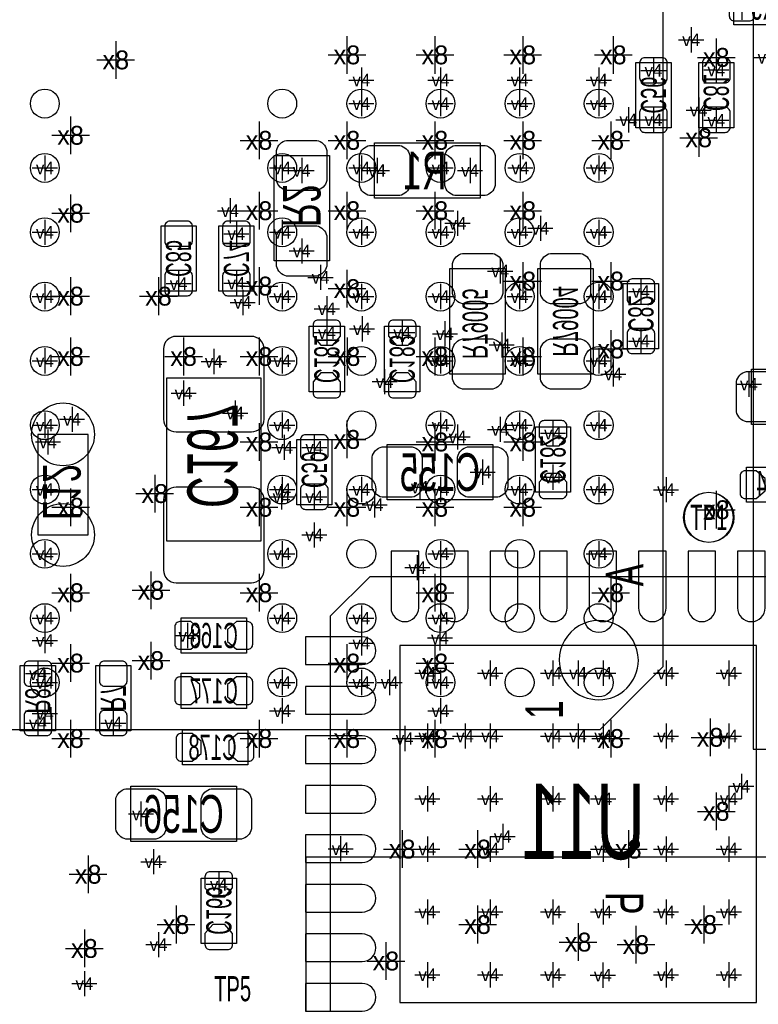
# Model space of a CAD drawing. Extents: x -84 to 336, y -47 to 250.
# Tile 5 of 40: x -31.57 to -24.1, y 7.16 to 17.11. Entities that reach past the tile are written whole.
import ezdxf
from ezdxf.enums import TextEntityAlignment as Align

# ---------------------------------------------------------------- set-up
doc = ezdxf.new("R2010")
doc.units = 0
for name, color, linetype in [('MA_NCLEGEND-1-2', 7, 'CONTINUOUS'), ('MA_NCLEGEND-14-15', 7, 'CONTINUOUS'), ('MA_NCLEGEND-15-16', 7, 'CONTINUOUS'), ('MA_NCLEGEND-2-3', 7, 'CONTINUOUS'), ('MA_NCLEGEND-3-14', 7, 'CONTINUOUS'), ('PG_ASSEMBLY_BOTTOM', 7, 'CONTINUOUS'), ('PG_ASSEMBLY_TOP', 7, 'CONTINUOUS'), ('PIN_BOTTOM', 7, 'CONTINUOUS'), ('PIN_TOP', 7, 'CONTINUOUS'), ('RD_ASSEMBLY_BOTTOM', 7, 'CONTINUOUS'), ('RD_ASSEMBLY_TOP', 7, 'CONTINUOUS')]:
    doc.layers.add(name, color=color, linetype=linetype)

# ---------------------------------------------------------------- blocks, each defined once
blk = doc.blocks.new('FIGURE_CROSS')
for points in [[(0, 0.5), (0, -0.5)], [(-0.5, 0), (0.5, 0)]]:
    blk.add_lwpolyline(points)

msp = doc.modelspace()

# ---------------------------------------------------------------- linework, layer by layer
at = {"layer": 'PG_ASSEMBLY_BOTTOM'}
for points in [[(-24.34844, 17.411954), (-23.68804, 17.411954), (-23.68804, 17.056354), (-24.34844, 17.056354), (-24.34844, 17.411954)], [(-24.98344, 16.675354), (-24.98344, 16.014954), (-25.33904, 16.014954), (-25.33904, 16.675354), (-24.98344, 16.675354)], [(-24.70404, 16.014954), (-24.70404, 16.675354), (-24.34844, 16.675354), (-24.34844, 16.014954), (-24.70404, 16.014954)], [(-29.78404, 15.024354), (-29.78404, 14.363954), (-30.13964, 14.363954), (-30.13964, 15.024354), (-29.78404, 15.024354)], [(-29.19984, 15.024354), (-29.19984, 14.363954), (-29.55544, 14.363954), (-29.55544, 15.024354), (-29.19984, 15.024354)], [(-25.11044, 14.440154), (-25.11044, 13.779754), (-25.46604, 13.779754), (-25.46604, 14.440154), (-25.11044, 14.440154)], [(-28.64104, 13.347954), (-28.64104, 14.008354), (-28.28544, 14.008354), (-28.28544, 13.347954), (-28.64104, 13.347954)], [(-27.87904, 13.347954), (-27.87904, 14.008354), (-27.52344, 14.008354), (-27.52344, 13.347954), (-27.87904, 13.347954)], [(-26.35504, 12.331954), (-26.35504, 12.992354), (-25.99944, 12.992354), (-25.99944, 12.331954), (-26.35504, 12.331954)], [(-31.38424, 12.916154), (-31.38424, 11.900154), (-30.87624, 11.900154), (-30.87624, 12.916154), (-31.38424, 12.916154)], [(-28.76804, 12.204954), (-28.76804, 12.865354), (-28.41244, 12.865354), (-28.41244, 12.204954), (-28.76804, 12.204954)], [(-24.22144, 12.585954), (-23.56104, 12.585954), (-23.56104, 12.230354), (-24.22144, 12.230354), (-24.22144, 12.585954)], [(-23.42134, 11.481054), (-23.42134, 6.477254), (-28.42514, 6.477254), (-28.42514, 11.081004), (-28.02509, 11.481054), (-23.42134, 11.481054)], [(-29.27604, 10.706354), (-29.93644, 10.706354), (-29.93644, 11.061954), (-29.27604, 11.061954), (-29.27604, 10.706354)], [(-31.20644, 10.579354), (-31.20644, 9.918954), (-31.56204, 9.918954), (-31.56204, 10.579354), (-31.20644, 10.579354)], [(-30.44444, 10.579354), (-30.44444, 9.918954), (-30.80004, 9.918954), (-30.80004, 10.579354), (-30.44444, 10.579354)], [(-29.27604, 10.147554), (-29.93644, 10.147554), (-29.93644, 10.503154), (-29.27604, 10.503154), (-29.27604, 10.147554)], [(-29.26334, 9.576054), (-29.92374, 9.576054), (-29.92374, 9.931654), (-29.26334, 9.931654), (-29.26334, 9.576054)], [(-29.73324, 7.772654), (-29.73324, 8.433054), (-29.37764, 8.433054), (-29.37764, 7.772654), (-29.73324, 7.772654)]]:
    msp.add_lwpolyline(points, dxfattribs=at)
for points in [[(-26.91384, 15.303754), (-27.98064, 15.303754), (-27.98064, 15.862554), (-26.91384, 15.862554)], [(-28.99664, 14.668754), (-28.99664, 15.735554), (-28.43784, 15.735554), (-28.43784, 14.668754)], [(-26.65984, 14.592554), (-26.65984, 13.525754), (-27.21864, 13.525754), (-27.21864, 14.592554)], [(-25.77084, 14.592554), (-25.77084, 13.525754), (-26.32964, 13.525754), (-26.32964, 14.592554)], [(-24.17064, 13.576554), (-23.10384, 13.576554), (-23.10384, 13.017754), (-24.17064, 13.017754)], [(-30.08122, 11.836654), (-30.08122, 13.487654), (-29.13126, 13.487654), (-29.13126, 11.836654)], [(-27.85364, 12.814554), (-26.78684, 12.814554), (-26.78684, 12.255754), (-27.85364, 12.255754)], [(-29.37764, 8.801354), (-30.44444, 8.801354), (-30.44444, 9.360154), (-29.37764, 9.360154)]]:
    msp.add_lwpolyline(points, close=True, dxfattribs=at)
at = {"layer": 'PG_ASSEMBLY_TOP'}
for points in [[(-24.152352, 9.734042), (-9.152128, 9.734042), (-9.152128, 24.734266), (-23.517352, 24.734266), (-24.152352, 24.099266), (-24.152352, 9.734042)], [(-25.064212, 24.534114), (-35.164268, 24.534114), (-35.164268, 9.934194), (-25.699212, 9.934194), (-25.064212, 10.569194), (-25.064212, 24.534114)], [(-28.675838, 8.644382), (-28.675838, -2.955798), (-15.576042, -2.955798), (-15.576042, 8.009382), (-16.211042, 8.644382), (-28.675838, 8.644382)]]:
    msp.add_lwpolyline(points, dxfattribs=at)
for points in [[(-24.352504, 12.077954, 1), (-24.852376, 12.077954, 1), (-24.352504, 12.077954)], [(-25.314148, 10.634218, 1.000158), (-26.114248, 10.633964, 0.999842), (-25.314148, 10.634218)]]:
    msp.add_lwpolyline(points, format="xyb", dxfattribs=at)
at = {"layer": 'PIN_BOTTOM'}
for points in [[(-24.395176, 17.145254, 0.414214), (-24.344376, 17.094454), (-24.191976, 17.094454, 0.414214), (-24.141176, 17.145254), (-24.141176, 17.323054, 0.414214), (-24.191976, 17.373854), (-24.344376, 17.373854, 0.414214), (-24.395176, 17.323054)], [(-25.25014, 16.72209, 0.414214), (-25.30094, 16.67129), (-25.30094, 16.51889, 0.414214), (-25.25014, 16.46809), (-25.07234, 16.46809, 0.414214), (-25.02154, 16.51889), (-25.02154, 16.67129, 0.414214), (-25.07234, 16.72209)], [(-24.43734, 16.46809, 0.414214), (-24.38654, 16.51889), (-24.38654, 16.67129, 0.414214), (-24.43734, 16.72209), (-24.61514, 16.72209, 0.414214), (-24.66594, 16.67129), (-24.66594, 16.51889, 0.414214), (-24.61514, 16.46809)], [(-25.25014, 16.222218, 0.414214), (-25.30094, 16.171418), (-25.30094, 16.019018, 0.414214), (-25.25014, 15.968218), (-25.07234, 15.968218, 0.414214), (-25.02154, 16.019018), (-25.02154, 16.171418, 0.414214), (-25.07234, 16.222218)], [(-24.43734, 15.968218, 0.414214), (-24.38654, 16.019018), (-24.38654, 16.171418, 0.414214), (-24.43734, 16.222218), (-24.61514, 16.222218, 0.414214), (-24.66594, 16.171418), (-24.66594, 16.019018, 0.414214), (-24.61514, 15.968218)], [(-28.97124, 15.481554), (-28.97124, 15.786354, -0.294587), (-28.86964, 15.887954), (-28.56484, 15.887954, -0.294587), (-28.46324, 15.786354), (-28.46324, 15.481554, -0.294587), (-28.56484, 15.379954), (-28.86964, 15.379954, -0.294587)], [(-27.72664, 15.329154), (-28.03144, 15.329154, -0.294587), (-28.13304, 15.430754), (-28.13304, 15.735554, -0.294587), (-28.03144, 15.837154), (-27.72664, 15.837154, -0.294587), (-27.62504, 15.735554), (-27.62504, 15.430754, -0.294587)], [(-26.86304, 15.329154), (-27.16784, 15.329154, -0.294587), (-27.26944, 15.430754), (-27.26944, 15.735554, -0.294587), (-27.16784, 15.837154), (-26.86304, 15.837154, -0.294587), (-26.76144, 15.735554), (-26.76144, 15.430754, -0.294587)], [(-30.05074, 15.07109, 0.414214), (-30.10154, 15.02029), (-30.10154, 14.86789, 0.414214), (-30.05074, 14.81709), (-29.87294, 14.81709, 0.414214), (-29.82214, 14.86789), (-29.82214, 15.02029, 0.414214), (-29.87294, 15.07109)], [(-29.46654, 15.07109, 0.414214), (-29.51734, 15.02029), (-29.51734, 14.86789, 0.414214), (-29.46654, 14.81709), (-29.28874, 14.81709, 0.414214), (-29.23794, 14.86789), (-29.23794, 15.02029, 0.414214), (-29.28874, 15.07109)], [(-28.97124, 14.617954), (-28.97124, 14.922754, -0.294587), (-28.86964, 15.024354), (-28.56484, 15.024354, -0.294587), (-28.46324, 14.922754), (-28.46324, 14.617954, -0.294587), (-28.56484, 14.516354), (-28.86964, 14.516354, -0.294587)], [(-26.68524, 14.643354), (-26.68524, 14.338554, -0.294587), (-26.78684, 14.236954), (-27.09164, 14.236954, -0.294587), (-27.19324, 14.338554), (-27.19324, 14.643354, -0.294587), (-27.09164, 14.744954), (-26.78684, 14.744954, -0.294587)], [(-25.79624, 14.643354), (-25.79624, 14.338554, -0.294587), (-25.89784, 14.236954), (-26.20264, 14.236954, -0.294587), (-26.30424, 14.338554), (-26.30424, 14.643354, -0.294587), (-26.20264, 14.744954), (-25.89784, 14.744954, -0.294587)], [(-30.05074, 14.571218, 0.414214), (-30.10154, 14.520418), (-30.10154, 14.368018, 0.414214), (-30.05074, 14.317218), (-29.87294, 14.317218, 0.414214), (-29.82214, 14.368018), (-29.82214, 14.520418, 0.414214), (-29.87294, 14.571218)], [(-29.46654, 14.571218, 0.414214), (-29.51734, 14.520418), (-29.51734, 14.368018, 0.414214), (-29.46654, 14.317218), (-29.28874, 14.317218, 0.414214), (-29.23794, 14.368018), (-29.23794, 14.520418, 0.414214), (-29.28874, 14.571218)], [(-25.37714, 14.48689, 0.414214), (-25.42794, 14.43609), (-25.42794, 14.28369, 0.414214), (-25.37714, 14.23289), (-25.19934, 14.23289, 0.414214), (-25.14854, 14.28369), (-25.14854, 14.43609, 0.414214), (-25.19934, 14.48689)], [(-28.32354, 13.908532), (-28.32354, 14.021054, 0.414214), (-28.37434, 14.071854), (-28.55214, 14.071854, 0.414214), (-28.60294, 14.021054), (-28.60294, 13.908532), (-28.524962, 13.817854), (-28.401518, 13.817854)], [(-27.56154, 13.908532), (-27.56154, 14.021054, 0.414214), (-27.61234, 14.071854), (-27.79014, 14.071854, 0.414214), (-27.84094, 14.021054), (-27.84094, 13.908532), (-27.762962, 13.817854), (-27.639518, 13.817854)], [(-25.37714, 13.987018, 0.414214), (-25.42794, 13.936218), (-25.42794, 13.783818, 0.414214), (-25.37714, 13.733018), (-25.19934, 13.733018, 0.414214), (-25.14854, 13.783818), (-25.14854, 13.936218, 0.414214), (-25.19934, 13.987018)], [(-29.98724, 12.941554), (-29.22524, 12.941554, 0.414214), (-29.09824, 13.068554), (-29.09824, 13.779754, 0.414214), (-29.22524, 13.906754), (-29.98724, 13.906754, 0.414214), (-30.11424, 13.779754), (-30.11424, 13.068554, 0.414214)], [(-26.68524, 13.779754), (-26.68524, 13.474954, -0.294587), (-26.78684, 13.373354), (-27.09164, 13.373354, -0.294587), (-27.19324, 13.474954), (-27.19324, 13.779754, -0.294587), (-27.09164, 13.881354), (-26.78684, 13.881354, -0.294587)], [(-25.79624, 13.779754), (-25.79624, 13.474954, -0.294587), (-25.89784, 13.373354), (-26.20264, 13.373354, -0.294587), (-26.30424, 13.474954), (-26.30424, 13.779754, -0.294587), (-26.20264, 13.881354), (-25.89784, 13.881354, -0.294587)], [(-28.60294, 13.447776), (-28.60294, 13.335254, 0.414214), (-28.55214, 13.284454), (-28.37434, 13.284454, 0.414214), (-28.32354, 13.335254), (-28.32354, 13.447776), (-28.401518, 13.538454), (-28.524962, 13.538454)], [(-27.84094, 13.447776), (-27.84094, 13.335254, 0.414214), (-27.79014, 13.284454), (-27.61234, 13.284454, 0.414214), (-27.56154, 13.335254), (-27.56154, 13.447776), (-27.639518, 13.538454), (-27.762962, 13.538454)], [(-24.22144, 13.551154), (-23.91664, 13.551154, -0.294587), (-23.81504, 13.449554), (-23.81504, 13.144754, -0.294587), (-23.91664, 13.043154), (-24.22144, 13.043154, -0.294587), (-24.32304, 13.144754), (-24.32304, 13.449554, -0.294587)], [(-26.03754, 12.892532), (-26.03754, 13.005054, 0.414214), (-26.08834, 13.055854), (-26.26614, 13.055854, 0.414214), (-26.31694, 13.005054), (-26.31694, 12.892532), (-26.238962, 12.801854), (-26.115518, 12.801854)], [(-28.50134, 12.65809, 0.414214), (-28.45054, 12.70889), (-28.45054, 12.86129, 0.414214), (-28.50134, 12.91209), (-28.67914, 12.91209, 0.414214), (-28.72994, 12.86129), (-28.72994, 12.70889, 0.414214), (-28.67914, 12.65809)], [(-27.90444, 12.789154), (-27.59964, 12.789154, -0.294587), (-27.49804, 12.687554), (-27.49804, 12.382754, -0.294587), (-27.59964, 12.281154), (-27.90444, 12.281154, -0.294587), (-28.00604, 12.382754), (-28.00604, 12.687554, -0.294587)], [(-27.04084, 12.789154), (-26.73604, 12.789154, -0.294587), (-26.63444, 12.687554), (-26.63444, 12.382754, -0.294587), (-26.73604, 12.281154), (-27.04084, 12.281154, -0.294587), (-27.14244, 12.382754), (-27.14244, 12.687554, -0.294587)], [(-24.121618, 12.547854), (-24.23414, 12.547854, 0.414214), (-24.28494, 12.497054), (-24.28494, 12.319254, 0.414214), (-24.23414, 12.268454), (-24.121618, 12.268454), (-24.03094, 12.346432), (-24.03094, 12.469876)], [(-26.31694, 12.431776), (-26.31694, 12.319254, 0.414214), (-26.26614, 12.268454), (-26.08834, 12.268454, 0.414214), (-26.03754, 12.319254), (-26.03754, 12.431776), (-26.115518, 12.522454), (-26.238962, 12.522454)], [(-29.98724, 11.417554), (-29.22524, 11.417554, 0.414214), (-29.09824, 11.544554), (-29.09824, 12.255754, 0.414214), (-29.22524, 12.382754), (-29.98724, 12.382754, 0.414214), (-30.11424, 12.255754), (-30.11424, 11.544554, 0.414214)], [(-28.50134, 12.158218, 0.414214), (-28.45054, 12.209018), (-28.45054, 12.361418, 0.414214), (-28.50134, 12.412218), (-28.67914, 12.412218, 0.414214), (-28.72994, 12.361418), (-28.72994, 12.209018, 0.414214), (-28.67914, 12.158218)], [(-27.53487, 11.176254), (-27.53487, 11.735054), (-27.81427, 11.735054), (-27.81427, 11.176254), (-27.81427, 11.163554, 1), (-27.53487, 11.163554)], [(-27.03449, 11.176254), (-27.03449, 11.735054), (-27.31389, 11.735054), (-27.31389, 11.176254), (-27.31389, 11.163554, 1), (-27.03449, 11.163554)], [(-26.53411, 11.176254), (-26.53411, 11.735054), (-26.81351, 11.735054), (-26.81351, 11.176254), (-26.81351, 11.163554, 1), (-26.53411, 11.163554)], [(-26.03373, 11.176254), (-26.03373, 11.735054), (-26.31313, 11.735054), (-26.31313, 11.176254), (-26.31313, 11.163554, 1), (-26.03373, 11.163554)], [(-25.53335, 11.176254), (-25.53335, 11.735054), (-25.81275, 11.735054), (-25.81275, 11.176254), (-25.81275, 11.163554, 1), (-25.53335, 11.163554)], [(-25.03297, 11.176254), (-25.03297, 11.735054), (-25.31237, 11.735054), (-25.31237, 11.176254), (-25.31237, 11.163554, 1), (-25.03297, 11.163554)], [(-24.53259, 11.176254), (-24.53259, 11.735054), (-24.81199, 11.735054), (-24.81199, 11.176254), (-24.81199, 11.163554, 1), (-24.53259, 11.163554)], [(-24.03221, 11.176254), (-24.03221, 11.735054), (-24.31161, 11.735054), (-24.31161, 11.176254), (-24.31161, 11.163554, 1), (-24.03221, 11.163554)], [(-29.836618, 11.023854), (-29.94914, 11.023854, 0.414214), (-29.99994, 10.973054), (-29.99994, 10.795254, 0.414214), (-29.94914, 10.744454), (-29.836618, 10.744454), (-29.74594, 10.822432), (-29.74594, 10.945876)], [(-29.375862, 10.744454), (-29.26334, 10.744454, 0.414214), (-29.21254, 10.795254), (-29.21254, 10.973054, 0.414214), (-29.26334, 11.023854), (-29.375862, 11.023854), (-29.46654, 10.945876), (-29.46654, 10.822432)], [(-28.12034, 10.870184), (-28.67914, 10.870184), (-28.67914, 10.590784), (-28.12034, 10.590784), (-28.10764, 10.590784, 1), (-28.10764, 10.870184)], [(-31.47314, 10.62609, 0.414214), (-31.52394, 10.57529), (-31.52394, 10.42289, 0.414214), (-31.47314, 10.37209), (-31.29534, 10.37209, 0.414214), (-31.24454, 10.42289), (-31.24454, 10.57529, 0.414214), (-31.29534, 10.62609)], [(-30.71114, 10.62609, 0.414214), (-30.76194, 10.57529), (-30.76194, 10.42289, 0.414214), (-30.71114, 10.37209), (-30.53334, 10.37209, 0.414214), (-30.48254, 10.42289), (-30.48254, 10.57529, 0.414214), (-30.53334, 10.62609)], [(-29.836618, 10.465054), (-29.94914, 10.465054, 0.414214), (-29.99994, 10.414254), (-29.99994, 10.236454, 0.414214), (-29.94914, 10.185654), (-29.836618, 10.185654), (-29.74594, 10.263632), (-29.74594, 10.387076)], [(-29.375862, 10.185654), (-29.26334, 10.185654, 0.414214), (-29.21254, 10.236454), (-29.21254, 10.414254, 0.414214), (-29.26334, 10.465054), (-29.375862, 10.465054), (-29.46654, 10.387076), (-29.46654, 10.263632)], [(-28.12034, 10.369804), (-28.67914, 10.369804), (-28.67914, 10.090404), (-28.12034, 10.090404), (-28.10764, 10.090404, 1), (-28.10764, 10.369804)], [(-31.47314, 10.126218, 0.414214), (-31.52394, 10.075418), (-31.52394, 9.923018, 0.414214), (-31.47314, 9.872218), (-31.29534, 9.872218, 0.414214), (-31.24454, 9.923018), (-31.24454, 10.075418, 0.414214), (-31.29534, 10.126218)], [(-30.71114, 10.126218, 0.414214), (-30.76194, 10.075418), (-30.76194, 9.923018, 0.414214), (-30.71114, 9.872218), (-30.53334, 9.872218, 0.414214), (-30.48254, 9.923018), (-30.48254, 10.075418, 0.414214), (-30.53334, 10.126218)], [(-29.823918, 9.893554), (-29.93644, 9.893554, 0.414214), (-29.98724, 9.842754), (-29.98724, 9.664954, 0.414214), (-29.93644, 9.614154), (-29.823918, 9.614154), (-29.73324, 9.692132), (-29.73324, 9.815576)], [(-29.363162, 9.614154), (-29.25064, 9.614154, 0.414214), (-29.19984, 9.664954), (-29.19984, 9.842754, 0.414214), (-29.25064, 9.893554), (-29.363162, 9.893554), (-29.45384, 9.815576), (-29.45384, 9.692132)], [(-28.12034, 9.869424), (-28.67914, 9.869424), (-28.67914, 9.590024), (-28.12034, 9.590024), (-28.10764, 9.590024, 1), (-28.10764, 9.869424)], [(-28.12034, 9.369044), (-28.67914, 9.369044), (-28.67914, 9.089644), (-28.12034, 9.089644), (-28.10764, 9.089644, 1), (-28.10764, 9.369044)], [(-30.19044, 8.826754), (-30.49524, 8.826754, -0.294587), (-30.59684, 8.928354), (-30.59684, 9.233154, -0.294587), (-30.49524, 9.334754), (-30.19044, 9.334754, -0.294587), (-30.08884, 9.233154), (-30.08884, 8.928354, -0.294587)], [(-29.32684, 8.826754), (-29.63164, 8.826754, -0.294587), (-29.73324, 8.928354), (-29.73324, 9.233154, -0.294587), (-29.63164, 9.334754), (-29.32684, 9.334754, -0.294587), (-29.22524, 9.233154), (-29.22524, 8.928354, -0.294587)], [(-28.12034, 8.868664), (-28.67914, 8.868664), (-28.67914, 8.589264), (-28.12034, 8.589264), (-28.10764, 8.589264, 1), (-28.10764, 8.868664)], [(-29.41574, 8.333232), (-29.41574, 8.445754, 0.414214), (-29.46654, 8.496554), (-29.64434, 8.496554, 0.414214), (-29.69514, 8.445754), (-29.69514, 8.333232), (-29.617162, 8.242554), (-29.493718, 8.242554)], [(-28.12034, 8.368284), (-28.67914, 8.368284), (-28.67914, 8.088884), (-28.12034, 8.088884), (-28.10764, 8.088884, 1), (-28.10764, 8.368284)], [(-29.69514, 7.872476), (-29.69514, 7.759954, 0.414214), (-29.64434, 7.709154), (-29.46654, 7.709154, 0.414214), (-29.41574, 7.759954), (-29.41574, 7.872476), (-29.493718, 7.963154), (-29.617162, 7.963154)], [(-28.12034, 7.867904), (-28.67914, 7.867904), (-28.67914, 7.588504), (-28.12034, 7.588504), (-28.10764, 7.588504, 1), (-28.10764, 7.867904)], [(-28.12034, 7.367524), (-28.67914, 7.367524), (-28.67914, 7.088124), (-28.12034, 7.088124), (-28.10764, 7.088124, 1), (-28.10764, 7.367524)]]:
    msp.add_lwpolyline(points, format="xyb", close=True, dxfattribs=at)
msp.add_lwpolyline([(-24.11984, 7.175754), (-24.11984, 10.782554), (-27.72664, 10.782554), (-27.72664, 7.175754)], close=True, dxfattribs=at)
for centre in [(-31.13024, 12.916154), (-31.13024, 11.900154)]:
    msp.add_circle(centre, 0.3175, dxfattribs=at)
at = {"layer": 'PIN_TOP'}
for centre, radius in [((-31.314136, 16.259048), 0.14605), ((-28.914344, 16.259048), 0.14605), ((-28.114244, 16.259048), 0.14605), ((-27.314144, 16.259048), 0.14605), ((-26.514298, 16.259048), 0.14605), ((-25.714198, 16.259048), 0.14605), ((-31.314136, 15.609062), 0.14605), ((-28.914344, 15.609062), 0.14605), ((-28.114244, 15.609062), 0.14605), ((-27.314144, 15.609062), 0.14605), ((-26.514298, 15.609062), 0.14605), ((-25.714198, 15.609062), 0.14605), ((-31.314136, 14.959076), 0.14605), ((-28.914344, 14.959076), 0.14605), ((-28.114244, 14.959076), 0.14605), ((-27.314144, 14.959076), 0.14605), ((-26.514298, 14.959076), 0.14605), ((-25.714198, 14.959076), 0.14605), ((-31.314136, 14.30909), 0.14605), ((-28.914344, 14.30909), 0.14605), ((-28.114244, 14.30909), 0.14605), ((-27.314144, 14.30909), 0.14605), ((-26.514298, 14.30909), 0.14605), ((-25.714198, 14.30909), 0.14605), ((-31.314136, 13.659104), 0.14605), ((-28.914344, 13.659104), 0.14605), ((-28.114244, 13.659104), 0.14605), ((-27.314144, 13.659104), 0.14605), ((-26.514298, 13.659104), 0.14605), ((-25.714198, 13.659104), 0.14605), ((-31.314136, 13.009118), 0.14605), ((-28.914344, 13.009118), 0.14605), ((-28.114244, 13.009118), 0.14605), ((-27.314144, 13.009118), 0.14605), ((-26.514298, 13.009118), 0.14605), ((-25.714198, 13.009118), 0.14605), ((-31.314136, 12.359132), 0.14605), ((-28.914344, 12.359132), 0.14605), ((-28.114244, 12.359132), 0.14605), ((-27.314144, 12.359132), 0.14605), ((-26.514298, 12.359132), 0.14605), ((-25.714198, 12.359132), 0.14605), ((-24.60244, 12.077954), 0.254), ((-31.314136, 11.709146), 0.14605), ((-28.914344, 11.709146), 0.14605), ((-28.114244, 11.709146), 0.14605), ((-27.314144, 11.709146), 0.14605), ((-26.514298, 11.709146), 0.14605), ((-25.714198, 11.709146), 0.14605), ((-31.314136, 11.05916), 0.14605), ((-28.914344, 11.05916), 0.14605), ((-28.114244, 11.05916), 0.14605), ((-27.314144, 11.05916), 0.14605), ((-26.514298, 11.05916), 0.14605), ((-25.714198, 11.05916), 0.14605), ((-31.314136, 10.409174), 0.14605), ((-28.914344, 10.409174), 0.14605), ((-28.114244, 10.409174), 0.14605), ((-27.314144, 10.409174), 0.14605), ((-26.514298, 10.409174), 0.14605), ((-25.714198, 10.409174), 0.14605)]:
    msp.add_circle(centre, radius, dxfattribs=at)

# ---------------------------------------------------------------- block references
at = {"layer": 'MA_NCLEGEND-1-2', "xscale": 0.254, "yscale": 0.254}
for p in [(-28.114244, 16.259048), (-27.314144, 16.259048), (-26.514298, 16.259048), (-25.714198, 16.259048), (-31.314136, 15.609062), (-28.914344, 15.609062), (-28.114244, 15.609062), (-27.314144, 15.609062), (-26.50744, 15.608554), (-25.714198, 15.609062), (-31.314136, 14.959076), (-28.914344, 14.959076), (-28.114244, 14.959076), (-27.314144, 14.959076), (-26.514298, 14.959076), (-25.714198, 14.959076), (-31.314136, 14.30909), (-28.914344, 14.30909), (-28.114244, 14.30909), (-27.314144, 14.30909), (-26.514298, 14.30909), (-25.714198, 14.30909), (-31.314136, 13.659104), (-28.914344, 13.659104), (-27.314144, 13.659104), (-26.514298, 13.659104), (-25.714198, 13.659104), (-31.314136, 13.009118), (-28.914344, 13.009118), (-27.314144, 13.009118), (-26.514298, 13.009118), (-25.714198, 13.009118), (-31.314136, 12.359132), (-28.914344, 12.359132), (-28.114244, 12.359132), (-27.314144, 12.359132), (-26.514298, 12.359132), (-25.714198, 12.359132), (-31.314136, 11.709146), (-28.914344, 11.709146), (-27.314144, 11.709146), (-25.714198, 11.709146), (-31.314136, 11.05916), (-28.914344, 11.05916), (-28.114244, 11.05916), (-27.314144, 11.05916), (-31.314136, 10.409174), (-28.914344, 10.409174), (-28.114244, 10.409174), (-27.314144, 10.409174), (-30.91434, 7.365492)]:
    msp.add_blockref('FIGURE_CROSS', p, dxfattribs=at)
at = {"layer": 'MA_NCLEGEND-14-15', "xscale": 0.254, "yscale": 0.254}
for p in [(-24.268176, 17.234154), (-24.78024, 16.903954), (-25.16124, 16.59509), (-24.70404, 16.192754), (-25.41524, 16.095218), (-28.71724, 15.583154), (-27.95524, 15.583154), (-27.01544, 15.583154), (-29.44114, 15.176754), (-28.52674, 14.502892), (-25.28824, 14.35989), (-29.31414, 14.249654), (-28.46324, 14.185392), (-29.60624, 13.652754), (-27.87904, 13.449554), (-24.19604, 13.424154), (-29.91104, 13.332968), (-29.39034, 13.132054), (-31.0388, 13.069316), (-31.28264, 12.839954), (-28.89504, 12.78509), (-26.17724, 12.484354), (-28.92044, 12.285218), (-29.87294, 10.884154), (-31.38424, 10.49909), (-25.92324, 10.503154), (-25.03424, 10.503154), (-31.38424, 9.999218), (-30.62224, 9.999218), (-27.67584, 9.842754), (-27.06624, 9.868154), (-25.92324, 9.868154), (-25.03424, 9.868154), (-27.44724, 9.233154), (-26.81224, 9.233154), (-26.17724, 9.233154), (-25.66924, 9.233154), (-26.68524, 8.852154), (-27.44724, 8.725154), (-25.66924, 8.725154), (-30.21584, 8.598154), (-26.17724, 8.090154), (-25.66924, 8.090154), (-25.03424, 8.090154), (-24.39924, 8.090154), (-30.16504, 7.759954), (-26.81224, 7.455154), (-26.17724, 7.455154), (-25.67305, 7.451344), (-25.03424, 7.455154), (-24.39924, 7.455154), (-30.91434, 7.365492)]:
    msp.add_blockref('FIGURE_CROSS', p, dxfattribs=at)
at = {"layer": 'MA_NCLEGEND-15-16', "xscale": 0.254, "yscale": 0.254}
for p in [(-24.268176, 17.234154), (-25.16124, 16.59509), (-24.52624, 16.599154), (-25.16124, 16.095218), (-24.52624, 16.091154), (-28.71724, 15.583154), (-27.95524, 15.583154), (-27.01544, 15.583154), (-29.37764, 14.94409), (-28.71724, 14.770354), (-29.96184, 14.440154), (-29.37764, 14.444218), (-25.28824, 14.35989), (-28.46324, 13.944854), (-27.70124, 13.944854), (-25.28824, 13.860018), (-29.60624, 13.652754), (-24.19604, 13.424154), (-29.91104, 13.332968), (-29.39034, 13.132054), (-31.0388, 13.069316), (-26.17724, 12.928854), (-31.28264, 12.839954), (-28.59024, 12.78509), (-26.88844, 12.535154), (-28.59024, 12.285218), (-29.87294, 10.884154), (-31.38424, 10.49909), (-27.44724, 10.503154), (-26.81224, 10.503154), (-26.17724, 10.503154), (-25.66924, 10.503154), (-25.03424, 10.503154), (-24.39924, 10.503154), (-31.38424, 9.999218), (-30.62224, 9.999218), (-27.44724, 9.868154), (-26.81224, 9.868154), (-26.17724, 9.868154), (-25.66924, 9.868154), (-25.03424, 9.868154), (-24.39924, 9.868154), (-27.44724, 9.233154), (-26.81224, 9.233154), (-26.17724, 9.233154), (-25.66924, 9.233154), (-25.03424, 9.233154), (-24.39924, 9.233154), (-30.34284, 9.080754), (-28.32354, 8.728964), (-27.44724, 8.725154), (-26.81224, 8.725154), (-25.66924, 8.725154), (-25.03424, 8.725154), (-24.39924, 8.725154), (-29.55544, 8.369554), (-27.44724, 8.090154), (-26.81224, 8.090154), (-26.17724, 8.090154), (-25.66924, 8.090154), (-25.03424, 8.090154), (-24.39924, 8.090154), (-27.44724, 7.455154), (-26.81224, 7.455154), (-26.17724, 7.455154), (-25.67305, 7.451344), (-25.03424, 7.455154), (-24.39924, 7.455154), (-30.91434, 7.365492)]:
    msp.add_blockref('FIGURE_CROSS', p, dxfattribs=at)
at = {"layer": 'MA_NCLEGEND-2-3', "xscale": 0.254, "yscale": 0.254}
for p in [(-24.01824, 16.726154), (-28.114244, 16.497554), (-27.314144, 16.497554), (-26.514298, 16.497554), (-25.714198, 16.497554), (-31.314136, 15.609062), (-28.914344, 15.609062), (-28.114244, 15.609062), (-27.314144, 15.609062), (-26.50744, 15.608554), (-25.714198, 15.609062), (-27.14244, 15.049754), (-26.30424, 14.998954), (-31.314136, 14.959076), (-28.914344, 14.959076), (-28.114244, 14.959076), (-25.714198, 14.959076), (-26.71064, 14.567154), (-31.314136, 14.30909), (-28.914344, 14.30909), (-28.10764, 13.982954), (-27.26944, 13.932154), (-26.6954, 13.820394), (-31.314136, 13.659104), (-28.914344, 13.659104), (-25.56764, 13.525754), (-28.914344, 13.009118), (-26.71064, 12.966954), (-27.14244, 12.890754), (-31.314136, 12.359132), (-28.914344, 12.359132), (-27.52344, 12.382754), (-25.03424, 12.357354), (-27.98064, 12.204954), (-28.59024, 11.900154), (-31.314136, 11.709146), (-25.714198, 11.709146), (-27.54884, 11.569954), (-28.914344, 11.05916), (-31.314136, 10.833354), (-27.32024, 10.858754), (-28.114244, 10.807954), (-27.82824, 10.409174), (-28.914344, 10.122154), (-27.314144, 10.122154), (-31.314136, 10.096754), (-24.27224, 9.360154), (-30.91434, 7.365492)]:
    msp.add_blockref('FIGURE_CROSS', p, dxfattribs=at)
at = {"layer": 'MA_NCLEGEND-3-14', "xscale": 0.381, "yscale": 0.381}
for p in [(-28.26004, 16.751554), (-27.37104, 16.751554), (-26.48204, 16.751554), (-25.56764, 16.751554), (-24.52624, 16.726154), (-30.59684, 16.700754), (-31.05404, 15.938754), (-29.14904, 15.887954), (-28.26004, 15.887954), (-27.37104, 15.887954), (-26.48204, 15.887954), (-25.59304, 15.887954), (-24.70404, 15.913354), (-31.05404, 15.151354), (-29.14904, 15.176754), (-28.26004, 15.176754), (-27.37104, 15.176754), (-26.48204, 15.176754), (-26.48204, 14.465554), (-25.59304, 14.465554), (-29.14904, 14.414754), (-28.26004, 14.389354), (-31.05404, 14.313154), (-30.16504, 14.313154), (-25.59304, 13.779754), (-31.05404, 13.703554), (-29.91104, 13.703554), (-29.14904, 13.703554), (-28.258262, 13.703554), (-27.37104, 13.703554), (-26.48204, 13.703554), (-28.26004, 12.865354), (-29.14904, 12.839954), (-27.37104, 12.839954), (-26.48204, 12.839954), (-30.20314, 12.318492), (-31.05404, 12.179554), (-29.14904, 12.179554), (-28.26004, 12.179554), (-27.37104, 12.179554), (-26.48204, 12.179554), (-24.52624, 12.154154), (-31.05404, 11.315954), (-30.24124, 11.341354), (-29.14904, 11.315954), (-27.37104, 11.315954), (-25.59304, 11.315954), (-31.05404, 10.604754), (-30.24124, 10.630154), (-28.26004, 10.604754), (-27.37104, 10.604754), (-31.05404, 9.842754), (-29.14904, 9.842754), (-28.26004, 9.842754), (-27.37104, 9.842754), (-25.59304, 9.842754), (-24.58974, 9.854692), (-24.52624, 9.106154), (-27.70124, 8.725154), (-26.93924, 8.725154), (-25.41524, 8.725154), (-30.87624, 8.471154), (-29.98724, 7.963154), (-26.93924, 7.963154), (-24.65324, 7.963154), (-25.92324, 7.785354), (-30.91434, 7.721092), (-25.33904, 7.759954), (-27.86634, 7.594092)]:
    msp.add_blockref('FIGURE_CROSS', p, dxfattribs=at)

# ---------------------------------------------------------------- texts
at = {"layer": 'MA_NCLEGEND-1-2'}
for p in [(-28.114244, 16.259048), (-27.314144, 16.259048), (-26.514298, 16.259048), (-25.714198, 16.259048), (-31.314136, 15.609062), (-28.914344, 15.609062), (-28.114244, 15.609062), (-27.314144, 15.609062), (-26.50744, 15.608554), (-25.714198, 15.609062), (-31.314136, 14.959076), (-28.914344, 14.959076), (-28.114244, 14.959076), (-27.314144, 14.959076), (-26.514298, 14.959076), (-25.714198, 14.959076), (-31.314136, 14.30909), (-28.914344, 14.30909), (-28.114244, 14.30909), (-27.314144, 14.30909), (-26.514298, 14.30909), (-25.714198, 14.30909), (-31.314136, 13.659104), (-28.914344, 13.659104), (-27.314144, 13.659104), (-26.514298, 13.659104), (-25.714198, 13.659104), (-31.314136, 13.009118), (-28.914344, 13.009118), (-27.314144, 13.009118), (-26.514298, 13.009118), (-25.714198, 13.009118), (-31.314136, 12.359132), (-28.914344, 12.359132), (-28.114244, 12.359132), (-27.314144, 12.359132), (-26.514298, 12.359132), (-25.714198, 12.359132), (-31.314136, 11.709146), (-28.914344, 11.709146), (-27.314144, 11.709146), (-25.714198, 11.709146), (-31.314136, 11.05916), (-28.914344, 11.05916), (-28.114244, 11.05916), (-27.314144, 11.05916), (-31.314136, 10.409174), (-28.914344, 10.409174), (-28.114244, 10.409174), (-27.314144, 10.409174), (-30.91434, 7.365492)]:
    msp.add_text('v4', height=0.127, dxfattribs=at).set_placement(p, align=Align.MIDDLE_CENTER)
at = {"layer": 'MA_NCLEGEND-14-15'}
for p in [(-24.78024, 16.903954), (-25.16124, 16.59509), (-24.70404, 16.192754), (-25.41524, 16.095218), (-28.71724, 15.583154), (-27.95524, 15.583154), (-27.01544, 15.583154), (-29.44114, 15.176754), (-28.52674, 14.502892), (-25.28824, 14.35989), (-29.31414, 14.249654), (-28.46324, 14.185392), (-29.60624, 13.652754), (-27.87904, 13.449554), (-24.19604, 13.424154), (-29.91104, 13.332968), (-29.39034, 13.132054), (-31.0388, 13.069316), (-31.28264, 12.839954), (-28.89504, 12.78509), (-26.17724, 12.484354), (-28.92044, 12.285218), (-29.87294, 10.884154), (-31.38424, 10.49909), (-25.92324, 10.503154), (-25.03424, 10.503154), (-31.38424, 9.999218), (-30.62224, 9.999218), (-27.67584, 9.842754), (-27.06624, 9.868154), (-25.92324, 9.868154), (-25.03424, 9.868154), (-27.44724, 9.233154), (-26.81224, 9.233154), (-26.17724, 9.233154), (-25.66924, 9.233154), (-26.68524, 8.852154), (-27.44724, 8.725154), (-25.66924, 8.725154), (-30.21584, 8.598154), (-26.17724, 8.090154), (-25.66924, 8.090154), (-25.03424, 8.090154), (-24.39924, 8.090154), (-30.16504, 7.759954), (-26.81224, 7.455154), (-26.17724, 7.455154), (-25.67305, 7.451344), (-25.03424, 7.455154), (-24.39924, 7.455154), (-30.91434, 7.365492)]:
    msp.add_text('v4', height=0.127, dxfattribs=at).set_placement(p, align=Align.MIDDLE_CENTER)
at = {"layer": 'MA_NCLEGEND-15-16'}
for p in [(-25.16124, 16.59509), (-24.52624, 16.599154), (-25.16124, 16.095218), (-24.52624, 16.091154), (-28.71724, 15.583154), (-27.95524, 15.583154), (-27.01544, 15.583154), (-29.37764, 14.94409), (-28.71724, 14.770354), (-29.96184, 14.440154), (-29.37764, 14.444218), (-25.28824, 14.35989), (-28.46324, 13.944854), (-27.70124, 13.944854), (-25.28824, 13.860018), (-29.60624, 13.652754), (-24.19604, 13.424154), (-29.91104, 13.332968), (-29.39034, 13.132054), (-31.0388, 13.069316), (-26.17724, 12.928854), (-31.28264, 12.839954), (-28.59024, 12.78509), (-26.88844, 12.535154), (-28.59024, 12.285218), (-29.87294, 10.884154), (-31.38424, 10.49909), (-27.44724, 10.503154), (-26.81224, 10.503154), (-26.17724, 10.503154), (-25.66924, 10.503154), (-25.03424, 10.503154), (-24.39924, 10.503154), (-31.38424, 9.999218), (-30.62224, 9.999218), (-27.44724, 9.868154), (-26.81224, 9.868154), (-26.17724, 9.868154), (-25.66924, 9.868154), (-25.03424, 9.868154), (-24.39924, 9.868154), (-27.44724, 9.233154), (-26.81224, 9.233154), (-26.17724, 9.233154), (-25.66924, 9.233154), (-25.03424, 9.233154), (-24.39924, 9.233154), (-30.34284, 9.080754), (-28.32354, 8.728964), (-27.44724, 8.725154), (-26.81224, 8.725154), (-25.66924, 8.725154), (-25.03424, 8.725154), (-24.39924, 8.725154), (-29.55544, 8.369554), (-27.44724, 8.090154), (-26.81224, 8.090154), (-26.17724, 8.090154), (-25.66924, 8.090154), (-25.03424, 8.090154), (-24.39924, 8.090154), (-27.44724, 7.455154), (-26.81224, 7.455154), (-26.17724, 7.455154), (-25.67305, 7.451344), (-25.03424, 7.455154), (-24.39924, 7.455154), (-30.91434, 7.365492)]:
    msp.add_text('v4', height=0.127, dxfattribs=at).set_placement(p, align=Align.MIDDLE_CENTER)
at = {"layer": 'MA_NCLEGEND-2-3'}
for p in [(-24.01824, 16.726154), (-28.114244, 16.497554), (-27.314144, 16.497554), (-26.514298, 16.497554), (-25.714198, 16.497554), (-31.314136, 15.609062), (-28.914344, 15.609062), (-28.114244, 15.609062), (-27.314144, 15.609062), (-26.50744, 15.608554), (-25.714198, 15.609062), (-27.14244, 15.049754), (-26.30424, 14.998954), (-31.314136, 14.959076), (-28.914344, 14.959076), (-28.114244, 14.959076), (-25.714198, 14.959076), (-26.71064, 14.567154), (-31.314136, 14.30909), (-28.914344, 14.30909), (-28.10764, 13.982954), (-27.26944, 13.932154), (-26.6954, 13.820394), (-31.314136, 13.659104), (-28.914344, 13.659104), (-25.56764, 13.525754), (-28.914344, 13.009118), (-27.14244, 12.890754), (-26.71064, 12.966954), (-27.52344, 12.382754), (-31.314136, 12.359132), (-28.914344, 12.359132), (-25.03424, 12.357354), (-27.98064, 12.204954), (-28.59024, 11.900154), (-31.314136, 11.709146), (-25.714198, 11.709146), (-27.54884, 11.569954), (-28.914344, 11.05916), (-31.314136, 10.833354), (-28.114244, 10.807954), (-27.32024, 10.858754), (-27.82824, 10.409174), (-31.314136, 10.096754), (-28.914344, 10.122154), (-27.314144, 10.122154), (-24.27224, 9.360154), (-30.91434, 7.365492)]:
    msp.add_text('v4', height=0.127, dxfattribs=at).set_placement(p, align=Align.MIDDLE_CENTER)
at = {"layer": 'MA_NCLEGEND-3-14'}
for p in [(-28.26004, 16.751554), (-27.37104, 16.751554), (-26.48204, 16.751554), (-25.56764, 16.751554), (-24.52624, 16.726154), (-30.59684, 16.700754), (-31.05404, 15.938754), (-29.14904, 15.887954), (-28.26004, 15.887954), (-27.37104, 15.887954), (-26.48204, 15.887954), (-25.59304, 15.887954), (-24.70404, 15.913354), (-31.05404, 15.151354), (-29.14904, 15.176754), (-28.26004, 15.176754), (-27.37104, 15.176754), (-26.48204, 15.176754), (-26.48204, 14.465554), (-25.59304, 14.465554), (-29.14904, 14.414754), (-28.26004, 14.389354), (-31.05404, 14.313154), (-30.16504, 14.313154), (-25.59304, 13.779754), (-31.05404, 13.703554), (-29.91104, 13.703554), (-29.14904, 13.703554), (-28.258262, 13.703554), (-27.37104, 13.703554), (-26.48204, 13.703554), (-29.14904, 12.839954), (-28.26004, 12.865354), (-27.37104, 12.839954), (-26.48204, 12.839954), (-30.20314, 12.318492), (-31.05404, 12.179554), (-29.14904, 12.179554), (-28.26004, 12.179554), (-27.37104, 12.179554), (-26.48204, 12.179554), (-24.52624, 12.154154), (-31.05404, 11.315954), (-30.24124, 11.341354), (-29.14904, 11.315954), (-27.37104, 11.315954), (-25.59304, 11.315954), (-31.05404, 10.604754), (-30.24124, 10.630154), (-28.26004, 10.604754), (-27.37104, 10.604754), (-24.58974, 9.854692), (-31.05404, 9.842754), (-29.14904, 9.842754), (-28.26004, 9.842754), (-27.37104, 9.842754), (-25.59304, 9.842754), (-24.52624, 9.106154), (-27.70124, 8.725154), (-26.93924, 8.725154), (-25.41524, 8.725154), (-30.87624, 8.471154), (-29.98724, 7.963154), (-26.93924, 7.963154), (-24.65324, 7.963154), (-25.92324, 7.785354), (-30.91434, 7.721092), (-25.33904, 7.759954), (-27.86634, 7.594092)]:
    msp.add_text('x8', height=0.1905, dxfattribs=at).set_placement(p, align=Align.MIDDLE_CENTER)
at = {"layer": 'PG_ASSEMBLY_TOP', "width": 0.666667}
for s, rotation, p in [('A', 90, (-25.26284, 11.493754)), ('1', 90, (-26.07564, 10.134092)), ('P', 270, (-25.64384, 8.178292))]:
    msp.add_text(s, height=0.381, rotation=rotation, dxfattribs=at).set_placement(p, align=Align.CENTER)
at = {"layer": 'RD_ASSEMBLY_BOTTOM', "text_generation_flag": 2}
for s, height, width, p in [('R5', 0.254, 0.6, (-24.04364, 17.107154)), ('R1', 0.381, 0.666667, (-27.47264, 15.392654)), ('C155', 0.381, 0.666667, (-27.32024, 12.344654)), ('C164', 0.254, 0.6, (-23.87854, 12.293092)), ('C168', 0.254, 0.6, (-29.60624, 10.757154)), ('C177', 0.254, 0.6, (-29.60624, 10.198354)), ('C178', 0.254, 0.6, (-29.61894, 9.626854)), ('U11', 0.762, 0.666667, (-25.87244, 8.623554)), ('C156', 0.381, 0.666667, (-29.91104, 8.890254))]:
    msp.add_text(s, height=height, dxfattribs=dict(at, width=width)).set_placement(p, align=Align.CENTER)
for s, height, width, p in [('C56', 0.254, 0.6, (-25.28824, 16.345154)), ('C81', 0.254, 0.6, (-24.65324, 16.370554)), ('R2', 0.381, 0.666667, (-28.90774, 15.227554)), ('C85', 0.254, 0.6, (-30.08884, 14.694154)), ('C74', 0.254, 0.6, (-29.50464, 14.694154)), ('R79005', 0.254, 0.6, (-27.09164, 14.033754)), ('R79004', 0.254, 0.6, (-26.17724, 14.059154)), ('C82', 0.254, 0.6, (-25.41524, 14.135354)), ('C181', 0.254, 0.6, (-28.59024, 13.678154)), ('C183', 0.254, 0.6, (-27.82824, 13.678154)), ('C167', 0.508, 0.65, (-29.87294, 12.699492)), ('C182', 0.254, 0.6, (-26.30424, 12.662154)), ('C59', 0.254, 0.6, (-28.71724, 12.560554)), ('R7', 0.254, 0.6, (-30.74924, 10.249154)), ('R8', 0.254, 0.6, (-31.51124, 10.223754)), ('C166', 0.254, 0.6, (-29.68244, 8.102854))]:
    msp.add_text(s, height=height, rotation=270, dxfattribs=dict(at, width=width)).set_placement(p, align=Align.CENTER)
at = {"layer": 'RD_ASSEMBLY_BOTTOM', "text_generation_flag": 2, "width": 0.666667}
msp.add_text('L12', height=0.381, rotation=270, dxfattribs=at).set_placement((-31.33344, 12.051792))
at = {"layer": 'RD_ASSEMBLY_TOP', "width": 0.6}
for s, p in [('TP1', (-24.60244, 11.950954)), ('TP5', (-29.41574, 7.187692))]:
    msp.add_text(s, height=0.254, dxfattribs=at).set_placement(p, align=Align.CENTER)

doc.saveas('drawing.dxf')
